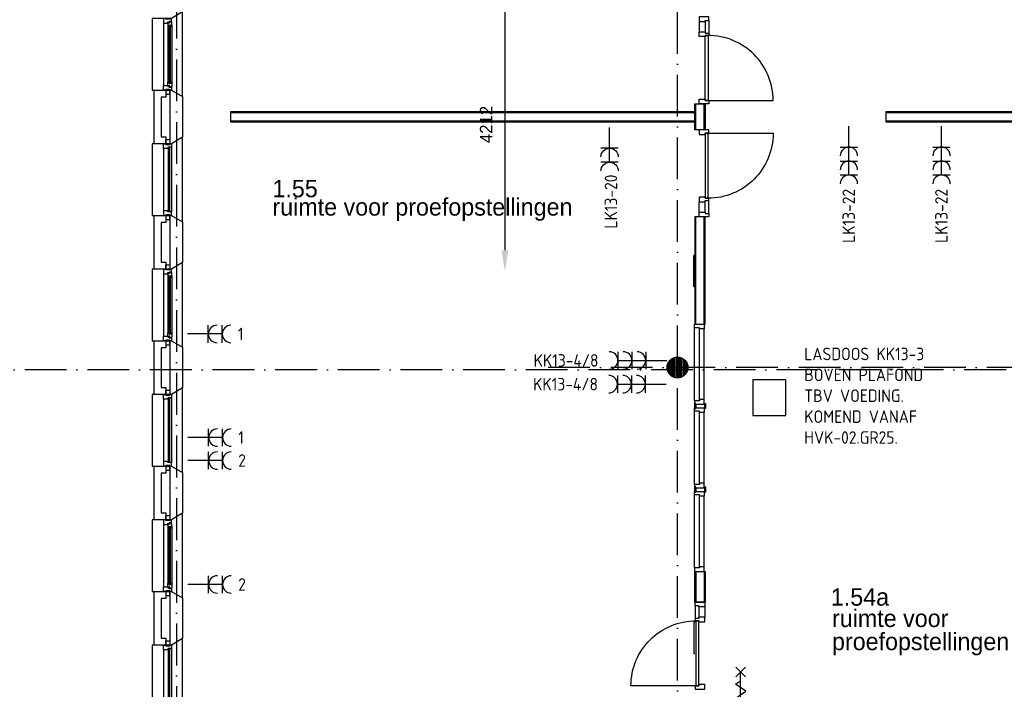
# Model space of a CAD drawing. Header units: millimetres. Extents: x -6587 to 112885, y 244 to 84344.
# Tile 24 of 50: x 65723 to 79872, y 15484 to 25101. Entities that reach past the tile are written whole.
import ezdxf
from ezdxf.enums import TextEntityAlignment as Align

# ---------------------------------------------------------------- set-up
doc = ezdxf.new("R2010")
doc.units = ezdxf.units.MM
doc.header["$LTSCALE"] = 100
doc.linetypes.add('DASHDOT', pattern=[9, 6, -1.5, 0, -1.5])
doc.layers.get('0').update_dxf_attribs({"linetype": 'CONTINUOUS'})
for name, color, linetype in [('AL$7----_STRAMIEN', 1, 'DASHDOT'), ('AL21----_BUITENWAND', 4, 'CONTINUOUS'), ('AL21K---_ISOLATIE', 1, 'CONTINUOUS'), ('AL22----_BINNENWAND', 7, 'CONTINUOUS'), ('AL28----_KONSTRUKTIE', 3, 'CONTINUOUS'), ('AL31----_BUITENKOZ', 7, 'CONTINUOUS'), ('AL32----_BINNENKOZ', 7, 'CONTINUOUS'), ('AL32----_DRAAIRICHTING', 1, 'CONTINUOUS'), ('AL65----_BEVEILIGING', 7, 'CONTINUOUS'), ('ALN-----_BLOCKNAAM', 2, 'CONTINUOUS'), ('BL$2----', 7, 'CONTINUOUS'), ('BOUW', 8, 'CONTINUOUS'), ('EB62203-_ATTRIB', 2, 'CONTINUOUS'), ('EL62203-_KRACHT-WCD230', 3, 'CONTINUOUS')]:
    doc.layers.add(name, color=color, linetype=linetype)
doc.styles.add('1_8', font='iso', dxfattribs={"width": 0.7, "height": 1.8})
doc.styles.add('BURO-018', font='BUROFONT.shx', dxfattribs={"height": 180})
doc.styles.add('BURO-025', font='BUROFONT.shx', dxfattribs={"height": 250})
doc.styles.add('NORATT', font='isocp.shx')
doc.styles.get("Standard").update_dxf_attribs({"font": 'iso.shx'})
doc.dimstyles.new('CEES', dxfattribs={"dimscale": 100, "dimtxt": 3, "dimasz": 3, "dimexe": 1, "dimexo": 1, "dimgap": 1.5, "dimtad": 0, "dimdec": 0, "dimzin": 0, "dimdsep": 46, "dimtxsty": 'BURO-018', "dimcen": -3, "dimdle": 1.25, "dimclrd": 1, "dimclre": 1, "dimclrt": 1, "dimadec": 0, "dimazin": 0, "dimtfac": 0.75, "dimtdec": 0, "dimtofl": 0, "dimtmove": 0, "dimatfit": 3, "dimfxl": 1, "dimtvp": 1.5, "dimtolj": 1, "dimtzin": 0, "dimarcsym": 0})

# ---------------------------------------------------------------- blocks, each defined once
blk = doc.blocks.new('ES3W2A')
for p, q in [((1.25, 2), (-1.25, 2)), ((1.25, 2), (-1.25, 2)), ((0, 2), (0, -3)), ((0, 2), (0, -3)), ((1.25, 0), (-1.25, 0)), ((1.25, 0), (-1.25, 0))]:
    blk.add_line(p, q)
for centre in [(0, 3.25), (0, 3.25), (0, 1.25), (0, 1.25)]:
    blk.add_arc(centre, 1.25, 180, 0)
for tag, style, flags, p in [('VERMOGEN', 'NORATT', 9, (-2.5, 5)), ('VERMOGEN', '1_8', 9, (-2.5, 5)), ('GROEP', 'NORATT', 8, (0, 5)), ('GROEP', '1_8', 8, (0, 5)), ('SCHAK', 'NORATT', 8, (2.5, 5)), ('SCHAK', '1_8', 8, (2.5, 5)), ('GELIJK', 'NORATT', 9, (5, 5)), ('GELIJK', '1_8', 9, (5, 5)), ('TAL', 'NORATT', 8, (2.5, 5)), ('TAL', '1_8', 8, (2.5, 5)), ('KAST', 'NORATT', 9, (7, 5)), ('KAST', '1_8', 9, (7, 5))]:
    blk.add_attdef(tag, text='', height=1.8, rotation=90, dxfattribs=dict(style=style, flags=flags)).set_placement(p, align=Align.MIDDLE_CENTER)
at = {"width": 0.7, "flags": 8}
for style in ['NORATT', '1_8']:
    blk.add_attdef('DOEL', text='', height=1.8, rotation=90, dxfattribs=dict(at, style=style)).set_placement((-2.5, 5), align=Align.MIDDLE_LEFT)
at = {"flags": 9}
for style in ['NORATT', '1_8']:
    blk.add_attdef('M_CODE', text='', height=1.8, dxfattribs=dict(at, style=style)).set_placement((0, 0), align=Align.MIDDLE_CENTER)
blk = doc.blocks.new('ES3W3A')
at = {"color": 0}
for p, q in [((1.25, 4), (-1.25, 4)), ((1.25, 4), (-1.25, 4)), ((1.25, 4), (-1.25, 4)), ((1.25, 4), (-1.25, 4)), ((0, 4), (0, -3)), ((0, 4), (0, -3)), ((0, 4), (0, -3)), ((0, 4), (0, -3)), ((1.25, 2), (-1.25, 2)), ((1.25, 2), (-1.25, 2)), ((1.25, 2), (-1.25, 2)), ((1.25, 2), (-1.25, 2)), ((1.25, 0), (-1.25, 0)), ((1.25, 0), (-1.25, 0)), ((1.25, 0), (-1.25, 0)), ((1.25, 0), (-1.25, 0))]:
    blk.add_line(p, q, dxfattribs=at)
for centre in [(0, 5.25), (0, 5.25), (0, 5.25), (0, 5.25), (0, 3.25), (0, 3.25), (0, 3.25), (0, 3.25), (0, 1.25), (0, 1.25), (0, 1.25), (0, 1.25)]:
    blk.add_arc(centre, 1.25, 180, 0, dxfattribs=at)
for tag, style, flags, p in [('VERMOGEN', 'NORATT', 9, (-2.5, 6.5)), ('VERMOGEN', '1_8', 9, (-2.5, 6.5)), ('VERMOGEN', 'NORATT', 9, (-2.5, 6.5)), ('GROEP', 'NORATT', 8, (0, 7)), ('GROEP', '1_8', 8, (0, 7)), ('GROEP', 'NORATT', 8, (0, 7)), ('KAST', 'NORATT', 9, (2.5, 6.5)), ('KAST', '1_8', 9, (2.5, 6.5)), ('KAST', 'NORATT', 9, (2.5, 6.5))]:
    blk.add_attdef(tag, text='', height=1.8, rotation=90, dxfattribs=dict(at, style=style, flags=flags)).set_placement(p, align=Align.MIDDLE)
at = {"style": 'NORATT', "flags": 9}
blk.add_attdef('GELIJK', text='', height=1.8, rotation=90, dxfattribs=at).set_placement((5, 7), align=Align.MIDDLE_CENTER)
blk.add_attdef('GELIJK', text='', height=1.8, rotation=90, dxfattribs=at).set_placement((5, 7), align=Align.MIDDLE_CENTER)
at = {"color": 0, "width": 0.7, "flags": 8}
for tag, style, p in [('SCHAK', 'NORATT', (2.5, 6.625)), ('SCHAK', '1_8', (2.5, 6.625)), ('SCHAK', 'NORATT', (2.5, 6.625)), ('TAL', 'NORATT', (1.5, -1.5)), ('TAL', '1_8', (1.5, -1.5)), ('TAL', 'NORATT', (1.5, -1.5))]:
    blk.add_attdef(tag, text='', height=1.8, rotation=90, dxfattribs=dict(at, style=style)).set_placement(p, align=Align.MIDDLE)
for style in ['NORATT', '1_8', 'NORATT']:
    blk.add_attdef('DOEL', text='', height=1.8, rotation=90, dxfattribs=dict(at, style=style)).set_placement((-2.75, -2.25), align=Align.MIDDLE_LEFT)
at = {"style": 'NORATT', "flags": 9}
blk.add_attdef('M_CODE', text='', height=1.8, dxfattribs=at).set_placement((0, 0), align=Align.MIDDLE_CENTER)
blk.add_attdef('M_CODE', text='', height=1.8, dxfattribs=at).set_placement((0, 0), align=Align.MIDDLE_CENTER)
blk = doc.blocks.new('6502')
at = {"layer": 'AL65----_BEVEILIGING', "linetype": 'Continuous'}
for points in [[(-495, -70), (-355, 70)], [(-495, 70), (-355, -70)], [(-425, 0), (425, 0)], [(-300, 0), (-250, -75), (-150, 75), (-100, 0)], [(-100, 0), (-50, -75), (50, 75), (100, 0)], [(100, 0), (150, -75), (250, 75), (300, 0)], [(355, -70), (495, 70)], [(355, 70), (495, -70)]]:
    blk.add_lwpolyline(points, dxfattribs=at)
at = {"layer": 'ALN-----_BLOCKNAAM', "linetype": 'Continuous'}
blk.add_text('6502', height=61, dxfattribs=at).set_placement((-400, 100))
blk = doc.blocks.new('*D26')
at = {"layer": 'BL$2----', "color": 1, "lineweight": -2, "transparency": 16777216}
for p, q in [((72596, 25702), (72596, 25702)), ((72696, 25402), (72696, 21790)), ((72596, 21490), (72596, 21490))]:
    blk.add_line(p, q, dxfattribs=at)
at = {"layer": 'BL$2----', "color": 1, "transparency": 16777216}
for points in [[(72646, 25402), (72746, 25402), (72696, 25702)], [(72646, 21790), (72746, 21790), (72696, 21490)]]:
    blk.add_solid(points, dxfattribs=at)
at = {"layer": 'BL$2----', "color": 1, "transparency": 16777216, "insert": (72426, 23596), "char_height": 180, "attachment_point": 5, "rotation": 90, "style": 'BURO-018'}
blk.add_mtext('\\A1;4212', dxfattribs=at)

msp = doc.modelspace()

# ---------------------------------------------------------------- hatches: boundary and pattern name
at = {"layer": 'AL22----_BINNENWAND'}
h = msp.add_hatch(dxfattribs=at)
h.set_pattern_fill('GEWPBET', color=8, scale=100, angle=90, style=0)
h.set_pattern_definition([(90, (75174.838, 20104.99), (-20, 1e-15), [])])
edge = h.paths.add_edge_path()
edge.add_arc((75174.8, 20105), 150, 0, 360)

# ---------------------------------------------------------------- linework, layer by layer
at = {"color": 3, "linetype": 'Continuous'}
for p, q in [((75424.3, 21716), (75409.3, 21716)), ((75409.3, 21264.2), (75409.3, 21715.7)), ((75424.3, 21264.2), (75409.3, 21264.2)), ((75409.3, 16444.9), (75409.3, 15993.5)), ((75424.3, 16444.9), (75409.3, 16444.9)), ((75424.3, 15993.2), (75409.3, 15993.2))]:
    msp.add_line(p, q, dxfattribs=at)
at = {"layer": 'AL$7----_STRAMIEN', "color": 1}
for p, q in [((67974.8, 76734.4), (67974.8, 7566.2)), ((75174.8, 7509.2), (75174.8, 54196.6)), ((85619.2, 20105), (73179.8, 20105)), ((94298.3, 20073.8), (16060, 20073.8))]:
    msp.add_line(p, q, dxfattribs=at)
at = {"layer": 'AL21----_BUITENWAND', "color": 8}
for p, q in [((67654.8, 16120), (67654.8, 16890)), ((67754.8, 16790), (67754.8, 16220)), ((67754.8, 16220), (67823.8, 16220)), ((67823.8, 16220), (67823.8, 16120)), ((67823.8, 16120), (67654.8, 16120))]:
    msp.add_line(p, q, dxfattribs=at)
at = {"layer": 'AL21K---_ISOLATIE', "color": 8, "linetype": 'Continuous'}
msp.add_line((67884.8, 16220), (67884.8, 16790), dxfattribs=at)
at = {"layer": 'AL22----_BINNENWAND', "color": 8}
for p, q in [((78174.8, 23780), (84084.8, 23780)), ((84084.8, 23630), (78174.8, 23630)), ((75574.8, 22268.9), (75424.8, 22268.9)), ((75424.8, 22268.9), (75424.8, 20726.9)), ((75439.8, 20726.9), (75439.8, 22268.9)), ((75559.8, 20726.9), (75559.8, 22268.9)), ((75574.8, 20726.9), (75574.8, 22268.9)), ((75424.8, 20726.9), (75574.8, 20726.9)), ((75437.3, 19589.4), (75419.3, 19589.4)), ((75419.3, 19589.4), (75419.3, 19526.9)), ((75419.3, 19526.9), (75419.3, 19514.4)), ((75437.3, 19576.9), (75437.3, 19589.4)), ((75442.8, 19576.9), (75437.3, 19576.9)), ((75437.3, 19576.9), (75437.3, 19526.9)), ((75437.3, 19526.9), (75442.8, 19526.9)), ((75556.8, 19576.9), (75562.3, 19576.9)), ((75562.3, 19526.9), (75556.8, 19526.9)), ((75562.3, 19576.9), (75562.3, 19589.4)), ((75562.3, 19589.4), (75580.3, 19589.4)), ((75562.3, 19576.9), (75562.3, 19526.9)), ((75580.3, 19589.4), (75580.3, 19526.9)), ((75580.3, 19526.9), (75580.3, 19514.4)), ((75419.3, 19514.4), (75437.3, 19514.4)), ((75580.3, 19514.4), (75562.3, 19514.4)), ((75417.8, 18326.9), (75556.8, 18326.9)), ((75417.8, 18276.9), (75417.8, 18326.9)), ((75493.8, 18276.9), (75417.8, 18276.9)), ((75437.3, 18389.4), (75419.3, 18389.4)), ((75419.3, 18389.4), (75419.3, 18326.9)), ((75419.3, 18326.9), (75419.3, 18314.4)), ((75419.3, 18314.4), (75437.3, 18314.4)), ((75437.3, 18376.9), (75437.3, 18389.4)), ((75442.8, 18376.9), (75437.3, 18376.9)), ((75437.3, 18376.9), (75437.3, 18326.9)), ((75437.3, 18326.9), (75442.8, 18326.9)), ((75493.8, 18259.9), (75493.8, 18276.9)), ((75556.8, 18259.9), (75493.8, 18259.9)), ((75556.8, 18376.9), (75562.3, 18376.9)), ((75562.3, 18326.9), (75556.8, 18326.9)), ((75556.8, 18326.9), (75556.8, 18259.9)), ((75562.3, 18376.9), (75562.3, 18389.4)), ((75562.3, 18389.4), (75580.3, 18389.4)), ((75562.3, 18376.9), (75562.3, 18326.9)), ((75580.3, 18314.4), (75562.3, 18314.4)), ((75580.3, 18389.4), (75580.3, 18326.9)), ((75580.3, 18326.9), (75580.3, 18314.4)), ((75424.8, 16735), (75424.8, 17176.9)), ((75424.8, 17176.9), (75574.8, 17176.9)), ((75574.8, 17176.9), (75574.8, 16735)), ((75574.8, 16735), (75424.8, 16735))]:
    msp.add_line(p, q, dxfattribs=at)
at = {"layer": 'AL22----_BINNENWAND', "color": 8, "linetype": 'Continuous'}
for p, q in [((84084.8, 23765), (78174.8, 23765)), ((84084.8, 23645), (78174.8, 23645)), ((75439.8, 17176.9), (75439.8, 16735)), ((75559.8, 17176.9), (75559.8, 16735))]:
    msp.add_line(p, q, dxfattribs=at)
at = {"layer": 'AL22----_BINNENWAND', "color": 8}
for points in [[(75424.8, 23630), (68757.6, 23630), (68757.6, 23780), (75424.8, 23780)], [(75575.3, 22335.9), (75575.3, 22318.9), (75626.3, 22318.9), (75626.3, 22268.9), (75487.3, 22268.9), (75487.3, 22335.9)]]:
    msp.add_lwpolyline(points, close=True, dxfattribs=at)
at = {"layer": 'AL22----_BINNENWAND', "color": 8, "linetype": 'Continuous'}
for points in [[(75424.8, 23765), (68757.6, 23765)], [(75424.8, 23645), (68757.6, 23645)]]:
    msp.add_lwpolyline(points, dxfattribs=at)
at = {"layer": 'AL22----_BINNENWAND', "color": 8}
for points in [[(75417.8, 20726.9), (75556.8, 20726.9), (75556.8, 20659.9), (75493.8, 20659.9), (75493.8, 20676.9), (75417.8, 20676.9), (75417.8, 20726.9)], [(75417.8, 19626.9), (75417.8, 20676.9)], [(75493.8, 19643.9), (75493.8, 20659.9)], [(75556.8, 19643.9), (75556.8, 20659.9)], [(75417.8, 19576.9), (75556.8, 19576.9), (75556.8, 19643.9), (75493.8, 19643.9), (75493.8, 19626.9), (75417.8, 19626.9), (75417.8, 19576.9)], [(75417.8, 19526.9), (75556.8, 19526.9), (75556.8, 19459.9), (75493.8, 19459.9), (75493.8, 19476.9), (75417.8, 19476.9), (75417.8, 19526.9)], [(75417.8, 18426.9), (75417.8, 19476.9)], [(75493.8, 18443.9), (75493.8, 19459.9)], [(75556.8, 18443.9), (75556.8, 19459.9)], [(75417.8, 18376.9), (75556.8, 18376.9), (75556.8, 18443.9), (75493.8, 18443.9), (75493.8, 18426.9), (75417.8, 18426.9), (75417.8, 18376.9)]]:
    msp.add_lwpolyline(points, dxfattribs=at)
msp.add_circle((75174.8, 20105), 150, dxfattribs=at)
at = {"layer": 'AL28----_KONSTRUKTIE', "color": 8}
for p, q in [((67654.8, 23320), (67654.8, 24090)), ((67654.8, 24090), (67823.8, 24090)), ((67823.8, 24090), (67823.8, 23990)), ((67884.8, 24090), (67904.8, 24090)), ((67884.8, 23320), (67884.8, 24090)), ((67904.8, 24090), (68064.8, 23997.6)), ((67823.8, 23990), (67754.8, 23990)), ((67754.8, 23990), (67754.8, 23420)), ((67884.8, 23420), (67884.8, 23990)), ((68064.8, 23997.6), (68064.8, 23412.4)), ((75424.8, 23520), (75424.8, 23890)), ((75424.8, 23890), (75574.8, 23890)), ((75439.8, 23520), (75439.8, 23890)), ((75559.8, 23520), (75559.8, 23890)), ((75574.8, 23890), (75574.8, 23520)), ((78174.8, 23630), (78174.8, 23780)), ((75574.8, 23520), (75424.8, 23520)), ((67754.8, 23420), (67823.8, 23420)), ((67823.8, 23420), (67823.8, 23320)), ((68064.8, 23412.4), (67904.8, 23320)), ((67823.8, 23320), (67654.8, 23320)), ((67904.8, 23320), (67884.8, 23320)), ((67654.8, 21520), (67654.8, 22290)), ((67654.8, 22290), (67823.8, 22290)), ((67823.8, 22290), (67823.8, 22190)), ((67884.8, 22290), (67904.8, 22290)), ((67884.8, 21520), (67884.8, 22290)), ((67904.8, 22290), (68064.8, 22197.6)), ((67823.8, 22190), (67754.8, 22190)), ((67754.8, 22190), (67754.8, 21620)), ((67884.8, 21620), (67884.8, 22190)), ((68064.8, 22197.6), (68064.8, 21612.4)), ((67823.8, 21520), (67654.8, 21520)), ((67754.8, 21620), (67823.8, 21620)), ((67823.8, 21620), (67823.8, 21520)), ((67904.8, 21520), (67884.8, 21520)), ((68064.8, 21612.4), (67904.8, 21520)), ((67654.8, 19720), (67654.8, 20490)), ((67654.8, 20490), (67823.8, 20490)), ((67823.8, 20390), (67754.8, 20390)), ((67754.8, 20390), (67754.8, 19820)), ((67823.8, 20490), (67823.8, 20390)), ((67884.8, 20490), (67904.8, 20490)), ((67884.8, 19720), (67884.8, 20490)), ((67884.8, 19820), (67884.8, 20390)), ((67904.8, 20490), (68064.8, 20397.6)), ((68064.8, 20397.6), (68064.8, 19812.4)), ((67754.8, 19820), (67823.8, 19820)), ((67823.8, 19820), (67823.8, 19720)), ((68064.8, 19812.4), (67904.8, 19720)), ((67823.8, 19720), (67654.8, 19720)), ((67904.8, 19720), (67884.8, 19720)), ((67654.8, 17920), (67654.8, 18690)), ((67654.8, 18690), (67823.8, 18690)), ((67823.8, 18690), (67823.8, 18590)), ((67884.8, 18690), (67904.8, 18690)), ((67884.8, 17920), (67884.8, 18690)), ((67904.8, 18690), (68064.8, 18597.6)), ((67823.8, 18590), (67754.8, 18590)), ((67754.8, 18590), (67754.8, 18020)), ((67884.8, 18020), (67884.8, 18590)), ((68064.8, 18597.6), (68064.8, 18012.4)), ((67754.8, 18020), (67823.8, 18020)), ((67823.8, 18020), (67823.8, 17920)), ((67823.8, 17910), (67823.8, 17981)), ((67823.8, 17981), (67879.8, 17981)), ((67879.8, 17981), (67879.8, 17910)), ((68064.8, 18012.4), (67904.8, 17920)), ((67823.8, 17920), (67654.8, 17920)), ((67823.8, 17920), (67790.8, 17920)), ((67790.8, 17920), (67790.8, 17853)), ((67790.8, 17853), (67853.8, 17853)), ((67823.8, 17910), (67823.8, 17920)), ((67879.8, 17910), (67823.8, 17910)), ((67879.8, 17910), (67823.8, 17910)), ((67853.8, 17853), (67853.8, 17870)), ((67853.8, 17870), (67868.8, 17870)), ((67868.8, 17858.3), (67853.8, 17858.3)), ((67853.8, 17858.3), (67853.8, 17853)), ((67853.8, 17853), (67853.8, 17805.9)), ((67868.8, 17870), (67868.8, 17876)), ((67868.8, 17876), (67904.8, 17876)), ((67868.8, 17850.3), (67868.8, 17858.3)), ((67873.8, 17850.3), (67868.8, 17850.3)), ((67903.6, 17872.8), (67873.8, 17872.8)), ((67873.8, 17872.8), (67873.8, 17850.3)), ((67904.8, 17920), (67879.8, 17920)), ((67879.8, 17920), (67879.8, 17910)), ((67904.8, 17920), (67884.8, 17920)), ((67903.6, 17865.7), (67903.6, 17872.8)), ((67907.8, 17863.3), (67903.6, 17865.7)), ((67904.8, 17876), (67904.8, 17920)), ((67907.8, 17820.8), (67907.8, 17863.3)), ((67853.8, 17805.9), (67866.8, 17803.8)), ((67866.8, 17803.8), (67866.8, 17820.8)), ((67866.8, 17820.8), (67907.8, 17820.8)), ((67905.5, 17820.8), (67892, 17820.8)), ((67892, 17820.8), (67892, 17803.8)), ((67892, 17803.8), (67905.5, 17803.8)), ((67905.5, 17803.8), (67905.5, 17820.8)), ((67654.8, 16890), (67823.8, 16890)), ((67823.8, 16890), (67823.8, 16790)), ((67884.8, 16890), (67904.8, 16890)), ((67884.8, 16120), (67884.8, 16890)), ((67904.8, 16890), (68064.8, 16797.6)), ((67823.8, 16790), (67754.8, 16790)), ((68064.8, 16797.6), (68064.8, 16212.4)), ((68064.8, 16212.4), (67904.8, 16120)), ((67904.8, 16120), (67884.8, 16120))]:
    msp.add_line(p, q, dxfattribs=at)
for points in [[(67904.8, 24090), (68064.8, 23997.6), (68064.8, 25212.4), (67904.8, 25120), (67624.8, 25120), (67624.8, 24090)], [(67904.8, 25120), (67879.8, 25120), (67879.8, 25110), (67823.8, 25110), (67823.8, 25120), (67790.8, 25120), (67790.8, 25053), (67853.8, 25053), (67853.8, 25070), (67868.8, 25070), (67868.8, 25076), (67904.8, 25076)], [(67907.8, 25063.3), (67903.6, 25065.7), (67903.6, 25072.8), (67873.8, 25072.8), (67873.8, 25050.3), (67868.8, 25050.3), (67868.8, 25058.3), (67853.8, 25058.3), (67853.8, 25053), (67853.8, 25005.9), (67866.8, 25003.8), (67866.8, 25020.8), (67907.8, 25020.8)], [(75575.3, 25074.1), (75575.3, 25091.1), (75626.3, 25091.1), (75626.3, 25141.1), (75487.3, 25141.1), (75487.3, 25074.1)], [(67889.8, 25018.8), (67868.8, 25018.8), (67868.8, 24191.2), (67889.8, 24191.2)], [(67905.5, 25020.8), (67892, 25020.8), (67892, 25003.8), (67905.5, 25003.8)], [(75575.3, 24874.1), (75615.3, 24874.1), (75615.3, 23940.1), (75575.3, 23940.1)], [(67907.8, 24146.7), (67903.6, 24144.2), (67903.6, 24137.2), (67873.8, 24137.2), (67873.8, 24159.7), (67868.8, 24159.7), (67868.8, 24151.7), (67853.8, 24151.7), (67853.8, 24157), (67853.8, 24204.1), (67866.8, 24206.2), (67866.8, 24189.2), (67907.8, 24189.2)], [(67905.5, 24189.2), (67892, 24189.2), (67892, 24206.2), (67905.5, 24206.2)], [(67904.8, 24090), (67879.8, 24090), (67879.8, 24100), (67823.8, 24100), (67823.8, 24090), (67790.8, 24090), (67790.8, 24157), (67853.8, 24157), (67853.8, 24140), (67868.8, 24140), (67868.8, 24134), (67904.8, 24134)], [(67879.8, 24100), (67823.8, 24100), (67823.8, 24029), (67879.8, 24029)], [(75575.3, 23957.1), (75575.3, 23940.1), (75626.3, 23940.1), (75626.3, 23890.1), (75487.3, 23890.1), (75487.3, 23957.1)], [(75575.3, 23452.9), (75575.3, 23469.9), (75626.3, 23469.9), (75626.3, 23519.9), (75487.3, 23519.9), (75487.3, 23452.9)], [(67904.8, 22290), (68064.8, 22197.6), (68064.8, 23412.4), (67904.8, 23320), (67624.8, 23320), (67624.8, 22290)], [(67879.8, 23310), (67823.8, 23310), (67823.8, 23381), (67879.8, 23381)], [(75575.3, 22535.9), (75615.3, 22535.9), (75615.3, 23469.9), (75575.3, 23469.9)], [(67904.8, 23270), (67904.8, 23270), (67853.8, 23270), (67853.8, 23253), (67790.8, 23253), (67790.8, 23253), (67790.8, 23253), (67790.8, 23253), (67790.8, 23253), (67790.8, 23320), (67823.8, 23320), (67823.8, 23310), (67879.8, 23310), (67879.8, 23320), (67879.8, 23320), (67904.8, 23320)], [(67878.8, 23265), (67857.8, 23265), (67857.8, 22345), (67878.8, 22345)], [(67904.8, 22340), (67904.8, 22340), (67853.8, 22340), (67853.8, 22357), (67790.8, 22357), (67790.8, 22357), (67790.8, 22357), (67790.8, 22357), (67790.8, 22357), (67790.8, 22290), (67823.8, 22290), (67823.8, 22300), (67879.8, 22300), (67879.8, 22290), (67879.8, 22290), (67904.8, 22290)], [(67879.8, 22300), (67823.8, 22300), (67823.8, 22229), (67879.8, 22229)], [(67904.8, 20490), (68064.8, 20397.6), (68064.8, 21612.4), (67904.8, 21520), (67624.8, 21520), (67624.8, 20490)], [(67904.8, 21520), (67879.8, 21520), (67879.8, 21510), (67823.8, 21510), (67823.8, 21520), (67790.8, 21520), (67790.8, 21453), (67853.8, 21453), (67853.8, 21470), (67868.8, 21470), (67868.8, 21476), (67904.8, 21476)], [(67879.8, 21510), (67823.8, 21510), (67823.8, 21581), (67879.8, 21581)], [(67907.8, 21463.3), (67903.6, 21465.7), (67903.6, 21472.8), (67873.8, 21472.8), (67873.8, 21450.3), (67868.8, 21450.3), (67868.8, 21458.3), (67853.8, 21458.3), (67853.8, 21453), (67853.8, 21405.9), (67866.8, 21403.8), (67866.8, 21420.8), (67907.8, 21420.8)], [(67889.8, 21418.8), (67868.8, 21418.8), (67868.8, 20591.2), (67889.8, 20591.2)], [(67905.5, 21420.8), (67892, 21420.8), (67892, 21403.8), (67905.5, 21403.8)], [(67904.8, 20490), (67879.8, 20490), (67879.8, 20500), (67823.8, 20500), (67823.8, 20490), (67790.8, 20490), (67790.8, 20557), (67853.8, 20557), (67853.8, 20540), (67868.8, 20540), (67868.8, 20534), (67904.8, 20534)], [(67907.8, 20546.7), (67903.6, 20544.2), (67903.6, 20537.2), (67873.8, 20537.2), (67873.8, 20559.7), (67868.8, 20559.7), (67868.8, 20551.7), (67853.8, 20551.7), (67853.8, 20557), (67853.8, 20604.1), (67866.8, 20606.2), (67866.8, 20589.2), (67907.8, 20589.2)], [(67905.5, 20589.2), (67892, 20589.2), (67892, 20606.2), (67905.5, 20606.2)], [(67879.8, 20500), (67823.8, 20500), (67823.8, 20429), (67879.8, 20429)], [(67904.8, 18690), (68064.8, 18597.6), (68064.8, 19812.4), (67904.8, 19720), (67624.8, 19720), (67624.8, 18690)], [(67904.8, 19670), (67904.8, 19670), (67853.8, 19670), (67853.8, 19653), (67790.8, 19653), (67790.8, 19653), (67790.8, 19653), (67790.8, 19653), (67790.8, 19653), (67790.8, 19720), (67823.8, 19720), (67823.8, 19710), (67879.8, 19710), (67879.8, 19720), (67879.8, 19720), (67904.8, 19720)], [(67879.8, 19710), (67823.8, 19710), (67823.8, 19781), (67879.8, 19781)], [(67878.8, 19665), (67857.8, 19665), (67857.8, 18745), (67878.8, 18745)], [(67904.8, 18740), (67904.8, 18740), (67853.8, 18740), (67853.8, 18757), (67790.8, 18757), (67790.8, 18757), (67790.8, 18757), (67790.8, 18757), (67790.8, 18757), (67790.8, 18690), (67823.8, 18690), (67823.8, 18700), (67879.8, 18700), (67879.8, 18690), (67879.8, 18690), (67904.8, 18690)], [(67879.8, 18700), (67823.8, 18700), (67823.8, 18629), (67879.8, 18629)], [(67904.8, 16890), (68064.8, 16797.6), (68064.8, 18012.4), (67904.8, 17920), (67624.8, 17920), (67624.8, 16890)], [(67889.8, 17818.8), (67868.8, 17818.8), (67868.8, 16991.2), (67889.8, 16991.2)], [(67907.8, 16946.7), (67903.6, 16944.2), (67903.6, 16937.2), (67873.8, 16937.2), (67873.8, 16959.7), (67868.8, 16959.7), (67868.8, 16951.7), (67853.8, 16951.7), (67853.8, 16957), (67853.8, 17004.1), (67866.8, 17006.2), (67866.8, 16989.2), (67907.8, 16989.2)], [(67905.5, 16989.2), (67892, 16989.2), (67892, 17006.2), (67905.5, 17006.2)], [(67904.8, 16890), (67879.8, 16890), (67879.8, 16900), (67823.8, 16900), (67823.8, 16890), (67790.8, 16890), (67790.8, 16957), (67853.8, 16957), (67853.8, 16940), (67868.8, 16940), (67868.8, 16934), (67904.8, 16934)], [(67879.8, 16900), (67823.8, 16900), (67823.8, 16829), (67879.8, 16829)]]:
    msp.add_lwpolyline(points, close=True, dxfattribs=at)
for points in [[(67790.8, 25053), (67790.8, 24157)], [(75487.3, 25074.1), (75487.3, 24924.1)], [(75575.3, 25074.1), (75575.3, 24924.1)], [(75626.3, 25091.1), (75626.3, 24907.1)], [(67853.8, 25005.9), (67853.8, 24204.1)], [(67907.8, 25020.8), (67907.8, 24189.2)], [(75626.3, 24907.1), (75626.3, 24874.1), (75575.3, 24874.1), (75575.3, 24857.1), (75487.3, 24857.1), (75487.3, 24924.1), (75575.3, 24924.1), (75575.3, 24907.1), (75626.3, 24907.1), (75626.3, 24874.1)], [(67790.8, 23253), (67790.8, 22357)], [(67904.8, 23270), (67904.8, 22340)], [(75626.3, 22502.9), (75626.3, 22535.9), (75575.3, 22535.9), (75575.3, 22552.9), (75487.3, 22552.9), (75487.3, 22485.9), (75575.3, 22485.9), (75575.3, 22502.9), (75626.3, 22502.9), (75626.3, 22535.9)], [(75626.3, 22318.9), (75626.3, 22502.9)], [(75487.3, 22335.9), (75487.3, 22485.9)], [(75575.3, 22335.9), (75575.3, 22485.9)], [(67790.8, 21453), (67790.8, 20557)], [(67853.8, 21405.9), (67853.8, 20604.1)], [(67907.8, 21420.8), (67907.8, 20589.2)], [(67904.8, 19670), (67904.8, 18740)], [(67790.8, 19653), (67790.8, 18757)], [(67790.8, 17853), (67790.8, 16957)], [(67853.8, 17805.9), (67853.8, 17004.1)], [(67907.8, 17820.8), (67907.8, 16989.2)]]:
    msp.add_lwpolyline(points, dxfattribs=at)
for points in [[(75615.3, 23940.1), (76549.3, 23940.1, 0.4142136), (75615.3, 24874.1, 0.4142136)], [(75615.3, 23469.9), (76549.3, 23469.9, -0.4142136), (75615.3, 22535.9, -0.4142136)]]:
    msp.add_lwpolyline(points, format="xyb", dxfattribs=at)
at = {"layer": 'AL31----_BUITENKOZ', "color": 8}
for points in [[(67904.8, 15090), (68064.8, 14997.6), (68064.8, 16212.4), (67904.8, 16120), (67624.8, 16120), (67624.8, 15090)], [(67879.8, 16110), (67823.8, 16110), (67823.8, 16181), (67879.8, 16181)]]:
    msp.add_lwpolyline(points, close=True, dxfattribs=at)
at = {"layer": 'AL31----_BUITENKOZ', "color": 8, "linetype": 'Continuous'}
for points in [[(67904.8, 16070), (67904.8, 16070), (67853.8, 16070), (67853.8, 16053), (67790.8, 16053), (67790.8, 16053), (67790.8, 16053), (67790.8, 16053), (67790.8, 16053), (67790.8, 16120), (67823.8, 16120), (67823.8, 16110), (67879.8, 16110), (67879.8, 16120), (67879.8, 16120), (67904.8, 16120)], [(67878.8, 16065), (67857.8, 16065), (67857.8, 15145), (67878.8, 15145)]]:
    msp.add_lwpolyline(points, close=True, dxfattribs=at)
at = {"layer": 'AL31----_BUITENKOZ', "color": 8}
for points in [[(67790.8, 16053), (67790.8, 15157)], [(67904.8, 16070), (67904.8, 15140)]]:
    msp.add_lwpolyline(points, dxfattribs=at)
at = {"layer": 'AL32----_BINNENKOZ', "color": 8}
for points in [[(75417.8, 17226.9), (75417.8, 18276.9)], [(75493.8, 17243.9), (75493.8, 18259.9)], [(75556.8, 17243.9), (75556.8, 18259.9)], [(75417.8, 17176.9), (75556.8, 17176.9), (75556.8, 17243.9), (75493.8, 17243.9), (75493.8, 17226.9), (75417.8, 17226.9), (75417.8, 17176.9)], [(75430.3, 16685), (75430.3, 16501)], [(75481.3, 16668), (75481.3, 16518)], [(75569.3, 16668), (75569.3, 16518)], [(75430.3, 16501), (75430.3, 16468), (75481.3, 16468), (75481.3, 16451), (75569.3, 16451), (75569.3, 16518), (75481.3, 16518), (75481.3, 16501), (75430.3, 16501), (75430.3, 16468)]]:
    msp.add_lwpolyline(points, dxfattribs=at)
for points in [[(75481.3, 16668), (75481.3, 16685), (75430.3, 16685), (75430.3, 16735), (75569.3, 16735), (75569.3, 16668)], [(75481.3, 16468), (75441.3, 16468), (75441.3, 15534), (75481.3, 15534)], [(75481.3, 15551), (75481.3, 15534), (75430.3, 15534), (75430.3, 15484), (75569.3, 15484), (75569.3, 15551)]]:
    msp.add_lwpolyline(points, close=True, dxfattribs=at)
at = {"layer": 'AL32----_DRAAIRICHTING', "color": 8}
msp.add_lwpolyline([(75441.3, 15534), (74507.3, 15534, -0.4142136), (75441.3, 16468, -0.4142136)], format="xyb", dxfattribs=at)
at = {"layer": 'EL62203-_KRACHT-WCD230'}
msp.add_lwpolyline([(76732.6, 19418.5), (76732.6, 19928.6), (76256.1, 19928.6), (76256.1, 19418.5)], close=True, dxfattribs=at)

# ---------------------------------------------------------------- block references
at = {"layer": 'AL65----_BEVEILIGING', "color": 8, "rotation": 90}
msp.add_blockref('6502', (76081.8, 15306), dxfattribs=at)
at = {"layer": 'EL62203-_KRACHT-WCD230'}
ref = msp.add_blockref('ES3W2A', (74200.3, 23254.1, 1050), dxfattribs=dict(at, xscale=-100, yscale=100, zscale=100, rotation=180))
ref.add_attrib('GROEP', 'LK13-20', dxfattribs={"layer": 'EB62203-_ATTRIB', "color": 1, "height": 180, "rotation": 90, "style": '1_8', "flags": 8}).set_placement((74218.8, 22100.4, 1050), align=Align.MIDDLE_LEFT)
ref = msp.add_blockref('ES3W3A', (77638.5, 23270.3), dxfattribs=dict(at, xscale=100, yscale=100, zscale=100, rotation=180))
ref.add_attrib('GROEP', 'LK13-22', dxfattribs={"layer": 'EB62203-_ATTRIB', "color": 1, "height": 180, "rotation": 90, "style": 'NORATT', "flags": 8}).set_placement((77635.8, 22282.9), align=Align.MIDDLE)
ref = msp.add_blockref('ES3W3A', (78969.9, 23270.3), dxfattribs=dict(at, xscale=100, yscale=100, zscale=100, rotation=180))
ref.add_attrib('GROEP', 'LK13-22', dxfattribs={"layer": 'EB62203-_ATTRIB', "color": 1, "height": 180, "rotation": 90, "style": 'NORATT', "flags": 8}).set_placement((78967.2, 22282.9), align=Align.MIDDLE)
ref = msp.add_blockref('ES3W2A', (68433.7, 20587.1, 1050), dxfattribs=dict(at, xscale=100, yscale=100, zscale=100, rotation=270))
ref.add_attrib('GROEP', '1', dxfattribs={"layer": 'EB62203-_ATTRIB', "color": 1, "height": 180, "style": '1_8', "flags": 8}).set_placement((68858.7, 20587.1, 1050), align=Align.MIDDLE_LEFT)
ref = msp.add_blockref('ES3W3A', (74720.2, 20207.1), dxfattribs=dict(at, xscale=100, yscale=100, zscale=100, rotation=90))
ref.add_attrib('GROEP', 'KK13-4/8', dxfattribs={"layer": 'EB62203-_ATTRIB', "color": 1, "height": 180, "style": 'NORATT', "flags": 8}).set_placement((73574, 20207.1), align=Align.MIDDLE)
ref = msp.add_blockref('ES3W3A', (74713, 19866.1), dxfattribs=dict(at, xscale=100, yscale=100, zscale=100, rotation=90))
ref.add_attrib('GROEP', 'KK13-4/8', dxfattribs={"layer": 'EB62203-_ATTRIB', "color": 1, "height": 180, "style": 'NORATT', "flags": 8}).set_placement((73566.8, 19866.1), align=Align.MIDDLE)
ref = msp.add_blockref('ES3W2A', (68438.4, 19099.5, 1050), dxfattribs=dict(at, xscale=100, yscale=100, zscale=100, rotation=270))
ref.add_attrib('GROEP', '1', dxfattribs={"layer": 'EB62203-_ATTRIB', "color": 1, "height": 180, "style": '1_8', "flags": 8}).set_placement((68863.4, 19099.5, 1050), align=Align.MIDDLE_LEFT)
ref = msp.add_blockref('ES3W2A', (68438.4, 18769.5, 1050), dxfattribs=dict(at, xscale=100, yscale=100, zscale=100, rotation=270))
ref.add_attrib('GROEP', '2', dxfattribs={"layer": 'EB62203-_ATTRIB', "color": 1, "height": 180, "style": '1_8', "flags": 8}).set_placement((68863.4, 18769.5, 1050), align=Align.MIDDLE_LEFT)
ref = msp.add_blockref('ES3W2A', (68438.4, 16989.5, 1050), dxfattribs=dict(at, xscale=100, yscale=100, zscale=100, rotation=270))
ref.add_attrib('GROEP', '2', dxfattribs={"layer": 'EB62203-_ATTRIB', "color": 1, "height": 180, "style": '1_8', "flags": 8}).set_placement((68863.4, 16989.5, 1050), align=Align.MIDDLE_LEFT)

# ---------------------------------------------------------------- texts
at = {"layer": 'BOUW', "style": 'BURO-025'}
for s, p in [('1.55', (69355.3, 22550.4)), ('ruimte voor proefopstellingen', (69355.3, 22286.9)), ('1.54a', (77379.4, 16684.9)), ('ruimte voor ', (77396.1, 16378.4)), ('proefopstellingen', (77396.1, 16045.7))]:
    msp.add_text(s, height=250, dxfattribs=at).set_placement(p)
at = {"layer": 'EL62203-_KRACHT-WCD230', "insert": (76997.2, 20390.2), "char_height": 180, "width": 3247.934, "attachment_point": 1, "style": 'NORATT'}
msp.add_mtext('{\\C2;LASDOOS KK13-3\\PBOVEN PLAFOND\\PTBV VOEDING.\\PKOMEND VANAF \\PHVK-02.GR25.}', dxfattribs=at)

# ---------------------------------------------------------------- dimensions: what is measured, and where the dimension line sits
at = {"layer": 'BL$2----'}
dim = msp.add_linear_dim(base=(72695.9, 21490), p1=(72696.3, 25701.7), p2=(72696.3, 21490), angle=90, dimstyle='CEES', dxfattribs=at)
dim.commit()
dim.dimension.update_dxf_attribs({"geometry": '*D26', "text_midpoint": (72425.9, 23595.8)})

doc.saveas('drawing.dxf')
